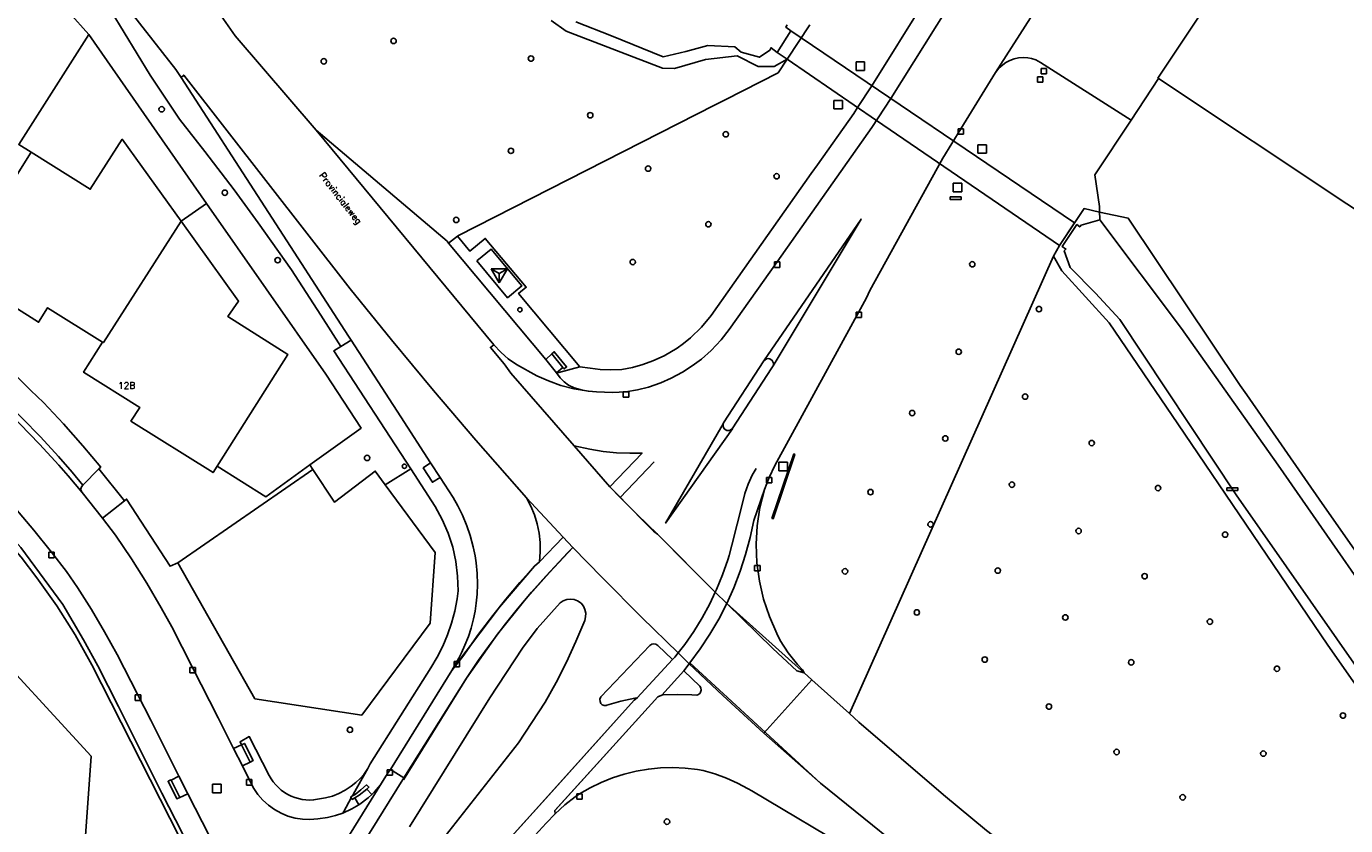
# Model space of a CAD drawing. Header units: metres. Extents: x 108000 to 109000, y 423000 to 423600.
# Tile 54 of 88: x 108596 to 108719, y 423153 to 423227. Entities that reach past the tile are written whole.
import ezdxf

# ---------------------------------------------------------------- set-up
doc = ezdxf.new("R2010")
doc.units = ezdxf.units.M
doc.header["$MEASUREMENT"] = 0
for name, color, linetype in [('abri', 10, 'Continuous'), ('Duiker', 10, 'Continuous'), ('Erf', 10, 'Continuous'), ('Fietspad', 10, 'Continuous'), ('gasput', 10, 'Continuous'), ('groenvoorziening', 10, 'Continuous'), ('haltepaal', 10, 'Continuous'), ('Hek', 10, 'Continuous'), ('Huisnummers', 10, 'Continuous'), ('informatiebord', 10, 'Continuous'), ('inspectie- _rioolput', 10, 'Continuous'), ('kolk', 10, 'Continuous'), ('oever_ slootkant', 10, 'Continuous'), ('open verharding', 10, 'Continuous'), ('Openbare_ruimtenaam', 10, 'Continuous'), ('OV-baan', 10, 'Continuous'), ('pand', 10, 'Continuous'), ('rijbaan lokale weg', 10, 'Continuous'), ('vegetatieobject', 10, 'Continuous'), ('verklikker transportleiding', 10, 'Continuous'), ('Voetpad', 10, 'Continuous'), ('waterloop_ sloot', 10, 'Continuous'), ('Wegmarkering', 10, 'Continuous')]:
    doc.layers.add(name, color=color, linetype=linetype)
doc.styles.get("Standard").update_dxf_attribs({"font": 'txt.shx'})

msp = doc.modelspace()

# ---------------------------------------------------------------- linework, layer by layer
at = {"layer": 'abri', "color": 4, "true_color": 0x00f0f0}
for p, q in [((108639.228, 423204.654), (108640.728, 423204.654)), ((108639.228, 423204.654), (108639.978, 423204.222)), ((108639.228, 423204.654), (108639.978, 423203.355)), ((108640.728, 423204.654), (108639.978, 423203.355)), ((108640.728, 423204.654), (108639.978, 423204.221)), ((108639.978, 423203.355), (108639.978, 423204.222))]:
    msp.add_line(p, q, dxfattribs=at)
at = {"layer": 'Duiker', "color": 12, "true_color": 0xc30000}
msp.add_lwpolyline([(108665.78, 423224.738), (108666.7, 423224.109), (108675.009, 423218.428), (108692.012, 423206.805), (108693.4, 423208.905), (108667.036, 423226.749), (108665.78, 423224.738)], dxfattribs=at)
at = {"layer": 'Erf', "color": 52, "true_color": 0xd2d200}
for points in [[(108769.099, 423228.564), (108768.898, 423228.7), (108763.974, 423232.039), (108763.935, 423232.065), (108739.339, 423248.54), (108737.741, 423246.141), (108758.382, 423232.397), (108736.165, 423199.03), (108701.197, 423222.312), (108698.654, 423218.465), (108695.293, 423213.38), (108695.72, 423210.444), (108695.731, 423209.918), (108698.39, 423209.337), (108708.792, 423193.825), (108709.386, 423192.94), (108716.384, 423182.854), (108728.697, 423165.305)], [(108601.863, 423226.396), (108596.371, 423232.578)], [(108595.438, 423194.369), (108596.474, 423193.349), (108597.629, 423192.229), (108599.498, 423190.248), (108601.308, 423188.213), (108602.962, 423186.242), (108602.775, 423186.071), (108605.176, 423183.114), (108605.365, 423183.263), (108609.402, 423177.031), (108610.123, 423177.336), (108617.282, 423164.721), (108627.203, 423163.214), (108633.569, 423171.736), (108634.024, 423178.307), (108629.39, 423184.596), (108628.456, 423185.864), (108624.667, 423182.986), (108622.666, 423186.008), (108622.38, 423186.432), (108627.135, 423189.86), (108623.876, 423194.859), (108612.78, 423210.704), (108601.863, 423226.396)], [(108600.907, 423142.859), (108602.066, 423159.396), (108591.3, 423171.092), (108580.063, 423183.627), (108571.28, 423193.106), (108569.454, 423194.26), (108565.473, 423196.776), (108560.466, 423199.941), (108560.057, 423199.3), (108556.751, 423201.689), (108558.004, 423203.706), (108555.672, 423205.157), (108547.207, 423210.423), (108546.81, 423210.67), (108545.866, 423209.138), (108525.33, 423221.87)], [(108596.5, 423215.48), (108601.99, 423212.03), (108604.95, 423216.68), (108610.428, 423209.063), (108615.76, 423201.65), (108614.77, 423200.21), (108620.35, 423196.69), (108613.785, 423186.328), (108613.4, 423185.72), (108605.77, 423190.51), (108606.6, 423191.77), (108601.37, 423195.04), (108603.13, 423197.85), (108598.03, 423201.04), (108597.18, 423199.68), (108589.58, 423204.49), (108596.5, 423215.48)]]:
    msp.add_lwpolyline(points, dxfattribs=at)
at = {"layer": 'Fietspad', "color": 255}
msp.add_line((108631.122, 423157.384), (108629.869, 423158.168), dxfattribs=at)
for points in [[(108631.122, 423157.384), (108636.924, 423166.648), (108639.812, 423170.729), (108642.315, 423173.848), (108644.648, 423176.453), (108646.819, 423178.782), (108645.894, 423179.741), (108643.711, 423177.424), (108643.255, 423177.034), (108639.979, 423173.217), (108637.316, 423169.684), (108636.012, 423167.954), (108635.558, 423167.35), (108629.869, 423158.168)], [(108640.586, 423149.096), (108644.315, 423153.168), (108645.165, 423154.04), (108645.129, 423154.332), (108645.196, 423154.406), (108654.689, 423164.908), (108655.078, 423165.072), (108657.129, 423167.324), (108657.619, 423167.98), (108656.95, 423168.613), (108656.582, 423168.973), (108656.291, 423168.599), (108656.047, 423168.369), (108652.795, 423164.803), (108652.628, 423164.677), (108652.508, 423164.586), (108643.635, 423154.749), (108634.761, 423144.913)], [(108629.869, 423158.168), (108629.666, 423157.879), (108629.448, 423157.527), (108617.39, 423138.082), (108617.088, 423137.477), (108615.886, 423135.635), (108600.411, 423110.769)], [(108601.64, 423109.938), (108631.021, 423157.221), (108631.122, 423157.384)]]:
    msp.add_lwpolyline(points, dxfattribs=at)
at = {"layer": 'gasput', "color": 254, "true_color": 0xd2d2d2}
for p, q in [((108689.952, 423221.972), (108689.952, 423222.472)), ((108689.952, 423222.472), (108690.452, 423222.472)), ((108690.285, 423222.744), (108690.285, 423223.244)), ((108690.285, 423223.244), (108690.785, 423223.244)), ((108690.785, 423222.744), (108690.285, 423222.744)), ((108690.452, 423222.472), (108690.452, 423221.972)), ((108690.785, 423223.244), (108690.785, 423222.744)), ((108690.452, 423221.972), (108689.952, 423221.972))]:
    msp.add_line(p, q, dxfattribs=at)
at = {"layer": 'groenvoorziening', "color": 3}
for p, q in [((108672.488, 423163.346), (108691.443, 423205.828)), ((108631.762, 423186.075), (108629.39, 423184.596))]:
    msp.add_line(p, q, dxfattribs=at)
for points in [[(108596.371, 423232.578), (108599.387, 423234.804), (108602.153, 423231.39), (108603.919, 423228.565), (108607.539, 423222.621), (108610.276, 423218.56), (108612.63, 423215.528), (108615.367, 423211.997), (108617.574, 423208.907), (108620.664, 423204.552), (108623.4, 423200.344), (108625.273, 423197.447)], [(108596.371, 423232.578), (108601.863, 423226.396), (108612.78, 423210.704), (108623.876, 423194.859), (108627.135, 423189.86), (108622.38, 423186.432), (108622.666, 423186.008), (108624.667, 423182.986), (108628.456, 423185.864), (108629.39, 423184.596)], [(108625.273, 423197.447), (108626.209, 423198.026), (108625.98, 423198.405), (108610.432, 423222.407), (108609.937, 423223.17), (108604.438, 423230.214)], [(108636.094, 423207.691), (108637.224, 423206.298), (108638.673, 423207.472), (108642.478, 423202.932), (108641.762, 423202.359), (108647.44, 423195.538), (108648.4, 423195.432), (108649.34, 423195.309), (108650.287, 423195.264), (108651.369, 423195.308), (108652.361, 423195.497), (108653.317, 423195.759), (108654.248, 423196.096), (108655.276, 423196.57), (108656.494, 423197.29), (108657.071, 423197.7), (108657.731, 423198.234), (108658.745, 423199.22), (108659.643, 423200.314), (108668.949, 423213.487), (108669.526, 423214.304), (108672.902, 423219.083), (108673.258, 423219.626), (108674.582, 423221.642), (108679.567, 423229.662)], [(108614.134, 423228.141), (108615.457, 423226.298), (108622.97, 423217.511), (108635.122, 423207.211), (108635.265, 423207.039), (108636.094, 423207.691)], [(108666.7, 423224.109), (108665.497, 423223.449), (108664.004, 423223.447), (108662.073, 423224.427), (108659.122, 423224.081), (108656.258, 423223.25), (108655.147, 423223.296), (108646.198, 423226.712), (108644.781, 423227.702)], [(108668.831, 423227.312), (108666.7, 423224.109)], [(108666.7, 423224.109), (108665.863, 423222.85), (108660.942, 423220.344), (108659.954, 423219.841), (108636.185, 423207.737), (108636.094, 423207.691)], [(108691.443, 423205.828), (108692.012, 423206.805), (108694.28, 423210.235), (108695.731, 423209.918), (108695.72, 423210.444), (108695.293, 423213.38), (108698.654, 423218.465), (108690.241, 423223.822), (108689.799, 423224.04), (108689.396, 423224.17), (108689.049, 423224.235), (108688.627, 423224.261), (108688.205, 423224.23), (108687.791, 423224.141), (108687.393, 423223.998), (108687.019, 423223.802), (108686.729, 423223.6), (108686.366, 423223.266), (108686.061, 423222.882), (108682.838, 423217.654), (108681.162, 423214.935), (108674.4, 423202.636), (108674.089, 423201.939), (108665.571, 423186.378), (108665.05, 423185.283), (108664.594, 423184.149), (108664.185, 423182.482), (108663.933, 423180.784), (108663.841, 423179.07), (108663.908, 423177.355), (108664.134, 423175.654), (108664.518, 423173.981), (108665.056, 423172.351), (108665.743, 423170.778), (108666.071, 423170.144), (108666.801, 423168.974), (108667.661, 423167.897), (108668.126, 423167.408), (108668.29, 423167.128), (108669.008, 423166.481), (108672.488, 423163.346)], [(108765.477, 423106.175), (108765.142, 423106.265), (108760.696, 423108.9), (108759.561, 423109.703), (108757.753, 423111.496), (108753.643, 423117.446), (108753.456, 423117.71), (108743.317, 423132.016), (108716.913, 423169.686), (108702.987, 423190.239), (108696.627, 423199.625), (108692.227, 423204.45), (108691.443, 423205.828)], [(108610.55, 423152.217), (108608.639, 423155.96), (108604.621, 423164.007), (108602.687, 423167.796), (108601.361, 423170.187), (108599.43, 423173.485), (108595.527, 423178.766), (108591.107, 423183.692), (108589.556, 423185.365), (108585.285, 423189.1), (108581.522, 423191.766), (108575.11, 423196.164), (108572.397, 423198.083), (108572.026, 423198.325), (108570.31, 423195.56), (108569.454, 423194.26), (108571.28, 423193.106), (108580.063, 423183.627), (108591.3, 423171.092), (108602.066, 423159.396), (108600.907, 423142.859)], [(108631.762, 423186.075), (108624.618, 423197.042), (108625.273, 423197.447)], [(108665.3, 423181.477), (108667.335, 423187.455), (108667.432, 423187.405), (108665.406, 423181.447), (108665.3, 423181.477)], [(108629.39, 423184.596), (108634.024, 423178.307), (108633.569, 423171.736), (108627.203, 423163.214), (108617.282, 423164.721), (108610.123, 423177.336), (108609.402, 423177.031), (108605.365, 423183.263), (108605.176, 423183.114), (108603.134, 423181.503), (108604.329, 423179.925), (108605.816, 423177.719), (108607.236, 423175.47), (108608.587, 423173.178), (108609.574, 423171.389), (108611.497, 423167.621), (108613.862, 423162.96), (108615.287, 423160.094), (108616.02, 423160.438), (108615.896, 423160.737), (108616.751, 423161.21), (108618.601, 423157.609), (108618.778, 423157.298), (108618.98, 423157.004), (108619.207, 423156.727), (108619.456, 423156.471), (108619.727, 423156.237), (108620.015, 423156.026), (108620.321, 423155.841), (108620.641, 423155.682), (108620.974, 423155.551), (108621.316, 423155.449), (108621.666, 423155.375), (108622.021, 423155.332), (108622.378, 423155.319), (108622.735, 423155.336), (108623.822, 423155.519), (108624.473, 423155.693), (108625.071, 423155.928), (108625.665, 423156.229), (108626.216, 423156.594), (108626.661, 423156.941), (108627.042, 423157.305), (108627.379, 423157.701), (108627.759, 423158.249), (108627.988, 423158.675), (108633.61, 423167.593), (108634.207, 423168.577), (108634.731, 423169.603), (108635.179, 423170.663), (108635.549, 423171.753), (108635.839, 423172.867), (108636.048, 423173.999), (108636.141, 423174.749), (108636.106, 423176.117), (108635.941, 423177.476), (108635.647, 423178.812), (108635.227, 423180.115), (108634.684, 423181.371), (108634.024, 423182.57), (108631.762, 423186.075)], [(108672.488, 423163.346), (108673.355, 423162.565), (108681.238, 423155.792), (108685.23, 423152.493), (108695.198, 423144.865), (108699.79, 423141.528), (108708.301, 423135.929), (108716.886, 423130.068), (108737.815, 423116.523), (108748.348, 423109.981), (108759.581, 423103.088), (108760.818, 423102.76), (108761.768, 423102.77), (108762.431, 423103.156), (108763.182, 423103.454), (108764.047, 423104.302), (108764.163, 423104.426)], [(108673.304, 423150.299), (108663.421, 423156.164), (108663.088, 423156.365), (108662.093, 423156.9), (108661.063, 423157.363), (108660.002, 423157.753), (108658.917, 423158.066), (108658.368, 423158.157), (108657.234, 423158.284), (108656.094, 423158.332), (108654.954, 423158.299), (108653.818, 423158.187), (108652.694, 423157.995), (108651.585, 423157.725), (108650.498, 423157.378), (108649.438, 423156.956), (108648.411, 423156.46), (108647.42, 423155.894), (108647.035, 423155.618), (108646.074, 423154.86), (108645.165, 423154.04), (108644.315, 423153.168), (108640.586, 423149.096)]]:
    msp.add_lwpolyline(points, dxfattribs=at)
at = {"layer": 'haltepaal', "color": 30}
for centre in [(108641.886, 423200.847), (108631.162, 423186.311)]:
    msp.add_circle(centre, 0.2, dxfattribs=at)
at = {"layer": 'Hek', "color": 30}
for p, q in [((108698.654, 423218.465), (108701.197, 423222.312)), ((108610.428, 423209.063), (108612.78, 423210.704)), ((108695.731, 423209.918), (108695.743, 423209.311)), ((108695.745, 423209.196), (108695.743, 423209.311)), ((108622.666, 423186.008), (108610.123, 423177.336)), ((108624.667, 423182.986), (108622.666, 423186.008))]:
    msp.add_line(p, q, dxfattribs=at)
for points in [[(108601.863, 423226.396), (108595.339, 423216.186), (108596.5, 423215.48)], [(108622.38, 423186.432), (108627.135, 423189.86), (108623.876, 423194.859), (108612.78, 423210.704), (108601.863, 423226.396)], [(108698.654, 423218.465), (108695.293, 423213.38), (108695.72, 423210.444), (108695.731, 423209.918)], [(108571.918, 423197.652), (108579.936, 423192.453), (108584.096, 423189.42), (108586.123, 423187.815), (108588.048, 423186.089), (108589.862, 423184.247), (108591.668, 423182.277), (108595.566, 423177.861), (108597.034, 423175.963), (108598.874, 423173.356), (108600.58, 423170.659), (108602.148, 423167.881), (108610.262, 423151.862), (108610.535, 423148.891), (108609.849, 423146.281), (108606.543, 423140.768), (108597.364, 423126.056)], [(108610.123, 423177.336), (108617.282, 423164.721), (108627.203, 423163.214), (108633.569, 423171.736), (108634.024, 423178.307), (108629.39, 423184.596), (108628.456, 423185.864), (108624.667, 423182.986)], [(108613.785, 423186.328), (108618.294, 423183.485), (108622.38, 423186.432)]]:
    msp.add_lwpolyline(points, dxfattribs=at)
at = {"layer": 'informatiebord', "color": 30, "true_color": 0xf07a00}
msp.add_lwpolyline([(108681.863, 423211.33), (108682.863, 423211.33), (108682.863, 423211.08), (108681.863, 423211.08), (108681.863, 423211.33)], dxfattribs=at)
at = {"layer": 'inspectie- _rioolput', "color": 30}
for p, q in [((108673.906, 423223.862), (108673.106, 423223.862)), ((108673.106, 423223.862), (108673.106, 423223.062)), ((108673.906, 423223.062), (108673.906, 423223.862)), ((108673.106, 423223.062), (108673.906, 423223.062)), ((108671.837, 423220.294), (108671.037, 423220.294)), ((108671.037, 423220.294), (108671.037, 423219.494)), ((108671.837, 423219.494), (108671.837, 423220.294)), ((108671.037, 423219.494), (108671.837, 423219.494)), ((108685.213, 423216.175), (108684.413, 423216.175)), ((108684.413, 423216.175), (108684.413, 423215.375)), ((108685.213, 423215.375), (108685.213, 423216.175)), ((108684.413, 423215.375), (108685.213, 423215.375)), ((108682.937, 423212.59), (108682.137, 423212.59)), ((108682.137, 423212.59), (108682.137, 423211.79)), ((108682.937, 423211.79), (108682.937, 423212.59)), ((108682.137, 423211.79), (108682.937, 423211.79)), ((108666.747, 423186.698), (108665.947, 423186.698)), ((108665.947, 423186.698), (108665.947, 423185.898)), ((108666.747, 423185.898), (108666.747, 423186.698)), ((108665.947, 423185.898), (108666.747, 423185.898)), ((108614.146, 423156.793), (108613.346, 423156.793)), ((108613.346, 423156.793), (108613.346, 423155.993)), ((108613.346, 423155.993), (108614.146, 423155.993)), ((108614.146, 423155.993), (108614.146, 423156.793))]:
    msp.add_line(p, q, dxfattribs=at)
at = {"layer": 'kolk', "color": 30, "true_color": 0xf07a00}
for p, q in [((108682.588, 423217.154), (108682.588, 423217.654)), ((108682.588, 423217.654), (108683.088, 423217.654)), ((108683.088, 423217.654), (108683.088, 423217.154)), ((108683.088, 423217.154), (108682.588, 423217.154)), ((108665.541, 423204.782), (108665.541, 423205.282)), ((108665.541, 423205.282), (108666.041, 423205.282)), ((108666.041, 423205.282), (108666.041, 423204.782)), ((108666.041, 423204.782), (108665.541, 423204.782)), ((108673.124, 423200.132), (108673.124, 423200.632)), ((108673.124, 423200.632), (108673.624, 423200.632)), ((108673.624, 423200.132), (108673.124, 423200.132)), ((108673.624, 423200.632), (108673.624, 423200.132)), ((108651.492, 423192.718), (108651.492, 423193.218)), ((108651.492, 423193.218), (108651.992, 423193.218)), ((108651.992, 423193.218), (108651.992, 423192.718)), ((108651.992, 423192.718), (108651.492, 423192.718)), ((108664.8, 423184.783), (108664.8, 423185.283)), ((108664.8, 423185.283), (108665.3, 423185.283)), ((108665.3, 423184.783), (108664.8, 423184.783)), ((108665.3, 423185.283), (108665.3, 423184.783)), ((108598.142, 423177.824), (108598.142, 423178.324)), ((108598.142, 423178.324), (108598.642, 423178.324)), ((108598.642, 423178.324), (108598.642, 423177.824)), ((108598.642, 423177.824), (108598.142, 423177.824)), ((108663.691, 423176.603), (108663.691, 423177.103)), ((108663.691, 423177.103), (108664.191, 423177.103)), ((108664.191, 423177.103), (108664.191, 423176.603)), ((108664.191, 423176.603), (108663.691, 423176.603)), ((108611.247, 423167.121), (108611.247, 423167.621)), ((108611.247, 423167.621), (108611.747, 423167.621)), ((108611.747, 423167.121), (108611.247, 423167.121)), ((108611.747, 423167.621), (108611.747, 423167.121)), ((108635.776, 423167.678), (108635.776, 423168.178)), ((108635.776, 423168.178), (108636.276, 423168.178)), ((108636.276, 423167.678), (108635.776, 423167.678)), ((108636.276, 423168.178), (108636.276, 423167.678)), ((108606.169, 423164.573), (108606.169, 423165.073)), ((108606.169, 423165.073), (108606.669, 423165.073)), ((108606.669, 423164.573), (108606.169, 423164.573)), ((108606.669, 423165.073), (108606.669, 423164.573)), ((108616.489, 423156.713), (108616.489, 423157.213)), ((108616.489, 423157.213), (108616.989, 423157.213)), ((108616.989, 423157.213), (108616.989, 423156.713)), ((108629.564, 423157.624), (108629.564, 423158.124)), ((108629.564, 423158.124), (108630.064, 423158.124)), ((108630.064, 423157.624), (108629.564, 423157.624)), ((108630.064, 423158.124), (108630.064, 423157.624)), ((108616.989, 423156.713), (108616.489, 423156.713)), ((108647.17, 423155.394), (108647.17, 423155.894)), ((108647.17, 423155.894), (108647.67, 423155.894)), ((108647.67, 423155.394), (108647.17, 423155.394)), ((108647.67, 423155.894), (108647.67, 423155.394))]:
    msp.add_line(p, q, dxfattribs=at)
at = {"layer": 'oever_ slootkant', "color": 92, "true_color": 0x00c300}
for points in [[(108644.781, 423227.702), (108646.198, 423226.712), (108655.147, 423223.296), (108656.258, 423223.25), (108659.122, 423224.081), (108662.073, 423224.427), (108664.004, 423223.447), (108665.497, 423223.449), (108666.7, 423224.109), (108668.831, 423227.312)], [(108666.725, 423227.313), (108666.599, 423227.088), (108667.036, 423226.749), (108665.78, 423224.738), (108665.219, 423225.178), (108665.106, 423224.953), (108664.128, 423224.302), (108662.449, 423224.757), (108661.855, 423225.276), (108659.348, 423225.373), (108657.298, 423224.828), (108655.207, 423224.334), (108650.39, 423226.289), (108647.092, 423227.583)], [(108698.39, 423209.337), (108695.731, 423209.918), (108694.28, 423210.235), (108692.012, 423206.805), (108691.443, 423205.828), (108692.227, 423204.45), (108696.627, 423199.625), (108702.987, 423190.239), (108716.913, 423169.686), (108743.317, 423132.016)], [(108719.994, 423167.102), (108708.424, 423183.663), (108697.616, 423199.935), (108695.334, 423202.379), (108692.99, 423204.761), (108692.444, 423206.325), (108692.595, 423206.488), (108692.258, 423206.714), (108693.626, 423208.761), (108693.888, 423208.535), (108694.001, 423208.71), (108695.745, 423209.196), (108703.339, 423199.108), (108712.306, 423186.405), (108725.11, 423168.027)], [(108728.697, 423165.305), (108716.384, 423182.854), (108709.386, 423192.94), (108708.792, 423193.825), (108698.39, 423209.337)]]:
    msp.add_lwpolyline(points, dxfattribs=at)
at = {"layer": 'open verharding', "color": 255}
for points in [[(108694.045, 423235.37), (108686.061, 423222.882), (108686.366, 423223.266), (108686.729, 423223.6), (108687.019, 423223.802), (108687.393, 423223.998), (108687.791, 423224.141), (108688.205, 423224.23), (108688.627, 423224.261), (108689.049, 423224.235), (108689.396, 423224.17), (108689.799, 423224.04), (108690.241, 423223.822), (108698.654, 423218.465), (108701.197, 423222.312), (108701.149, 423222.344), (108723.367, 423255.712)], [(108637.889, 423205.383), (108640.748, 423201.96), (108642.067, 423203.061), (108639.208, 423206.484), (108637.889, 423205.383)]]:
    msp.add_lwpolyline(points, dxfattribs=at)
at = {"layer": 'OV-baan', "color": 254, "true_color": 0xe1e1e1}
for q in [(108635.265, 423207.039), (108645.285, 423194.981)]:
    msp.add_line((108644.282, 423196.24), q, dxfattribs=at)
for points in [[(108635.265, 423207.039), (108635.122, 423207.211), (108622.97, 423217.511), (108639.477, 423197.588), (108640.106, 423196.909), (108640.502, 423196.566), (108640.806, 423196.303), (108641.569, 423195.778), (108643.461, 423194.724), (108644.541, 423194.238), (108645.702, 423193.826), (108646.893, 423193.511), (108647.713, 423193.37), (108646.928, 423193.589), (108646.407, 423193.85), (108645.994, 423194.151), (108645.633, 423194.511), (108645.285, 423194.981)], [(108645.285, 423194.981), (108645.499, 423195.036), (108647.44, 423195.538), (108641.762, 423202.359), (108642.478, 423202.932), (108638.673, 423207.472), (108637.224, 423206.298), (108636.094, 423207.691), (108635.265, 423207.039)], [(108637.889, 423205.383), (108639.208, 423206.484), (108642.067, 423203.061), (108640.748, 423201.96), (108637.889, 423205.383)], [(108645.285, 423194.981), (108645.868, 423195.494), (108645.994, 423195.357), (108646.223, 423195.544), (108645.082, 423196.951), (108644.841, 423196.75), (108644.282, 423196.24)]]:
    msp.add_lwpolyline(points, dxfattribs=at)
at = {"layer": 'pand', "color": 1}
for points in [[(108737.741, 423246.141), (108723.367, 423255.712), (108701.149, 423222.344), (108701.197, 423222.312), (108736.165, 423199.03), (108758.382, 423232.397), (108737.741, 423246.141)], [(108610.428, 423209.063), (108604.95, 423216.68), (108601.99, 423212.03), (108596.5, 423215.48), (108589.58, 423204.49), (108597.18, 423199.68), (108598.03, 423201.04), (108603.13, 423197.85)], [(108603.13, 423197.85), (108601.37, 423195.04), (108606.6, 423191.77), (108605.77, 423190.51), (108613.4, 423185.72), (108613.785, 423186.328), (108620.35, 423196.69), (108614.77, 423200.21), (108615.76, 423201.65), (108610.428, 423209.063)], [(108603.13, 423197.85), (108603.21, 423197.8), (108610.428, 423209.063)]]:
    msp.add_lwpolyline(points, dxfattribs=at)
at = {"layer": 'rijbaan lokale weg', "color": 255}
for p, q in [((108650.246, 423184.399), (108646.938, 423188.204)), ((108645.894, 423179.741), (108646.819, 423178.782)), ((108669.008, 423166.481), (108668.29, 423167.128)), ((108669.008, 423166.481), (108664.539, 423161.536))]:
    msp.add_line(p, q, dxfattribs=at)
for points in [[(108639.477, 423197.588), (108622.97, 423217.511), (108615.457, 423226.298), (108614.134, 423228.141), (108605.986, 423238.197)], [(108668.29, 423167.128), (108668.126, 423167.408), (108667.661, 423167.897), (108666.801, 423168.974), (108666.071, 423170.144), (108665.743, 423170.778), (108665.056, 423172.351), (108664.518, 423173.981), (108664.134, 423175.654), (108663.908, 423177.355), (108663.841, 423179.07), (108663.933, 423180.784), (108664.185, 423182.482), (108664.594, 423184.149), (108665.05, 423185.283), (108665.571, 423186.378), (108674.089, 423201.939), (108674.4, 423202.636), (108681.162, 423214.935), (108682.838, 423217.654), (108686.061, 423222.882), (108694.045, 423235.37)], [(108601.6, 423234.126), (108603.182, 423232.144), (108604.438, 423230.214), (108609.937, 423223.17), (108610.432, 423222.407)], [(108681.589, 423228.862), (108676.337, 423220.454), (108674.582, 423217.776), (108665.791, 423205.282), (108661.333, 423199.002), (108660.584, 423198.052), (108659.649, 423197.064), (108658.742, 423196.264), (108657.895, 423195.628), (108657.004, 423195.058), (108655.937, 423194.488), (108654.967, 423194.065), (108653.823, 423193.672), (108652.798, 423193.408), (108651.742, 423193.218), (108650.501, 423193.153), (108648.995, 423193.216), (108648.258, 423193.277), (108647.713, 423193.37), (108646.893, 423193.511), (108645.702, 423193.826), (108644.541, 423194.238), (108643.461, 423194.724), (108641.569, 423195.778), (108640.806, 423196.303), (108640.502, 423196.566), (108640.106, 423196.909), (108639.477, 423197.588)], [(108645.894, 423179.741), (108642.499, 423183.393), (108637.809, 423188.73), (108633.853, 423193.362), (108629.959, 423198.045), (108626.127, 423202.778), (108610.675, 423222.635), (108610.432, 423222.407)], [(108610.432, 423222.407), (108625.98, 423198.405), (108626.209, 423198.026), (108630.829, 423190.908), (108633.599, 423186.624), (108634.469, 423185.278), (108635.677, 423183.411), (108636.123, 423182.639), (108636.55, 423181.783), (108636.974, 423180.767), (108637.27, 423179.899), (108637.556, 423178.835), (108637.724, 423177.998), (108637.821, 423177.351), (108637.919, 423176.347), (108637.949, 423175.377), (108637.915, 423174.43), (108637.835, 423173.603), (108637.72, 423172.845), (108637.576, 423172.144), (108637.349, 423171.277), (108637.102, 423170.52), (108636.788, 423169.714), (108636.462, 423169), (108636.202, 423168.495), (108635.558, 423167.35), (108636.012, 423167.954), (108637.316, 423169.684), (108639.979, 423173.217), (108643.255, 423177.034), (108643.711, 423177.424), (108645.894, 423179.741)], [(108639.477, 423197.588), (108639.148, 423197.349), (108640.423, 423195.829), (108641.053, 423194.947), (108646.938, 423188.204)], [(108660.778, 423190.265), (108660.798, 423190.333), (108664.535, 423196.108), (108664.802, 423196.298), (108664.956, 423196.317), (108665.092, 423196.293), (108665.324, 423196.136), (108665.433, 423195.884), (108665.434, 423195.753), (108665.401, 423195.645), (108665.283, 423195.448), (108661.617, 423189.799), (108661.369, 423189.64), (108661.093, 423189.647), (108660.862, 423189.802), (108660.783, 423189.932), (108660.752, 423190.057), (108660.778, 423190.265)], [(108617.39, 423138.082), (108629.448, 423157.527), (108628.939, 423156.742), (108628.374, 423156.075), (108628.132, 423155.843), (108627.799, 423155.525), (108627.009, 423154.922), (108626.927, 423154.873), (108626.284, 423154.491), (108625.449, 423154.111), (108624.768, 423153.882), (108624.01, 423153.704), (108623.11, 423153.567), (108622.384, 423153.512), (108621.693, 423153.541), (108621.01, 423153.649), (108620.343, 423153.836), (108619.703, 423154.099), (108619.097, 423154.433), (108618.534, 423154.835), (108618.021, 423155.3), (108617.565, 423155.82), (108617.172, 423156.39), (108616.739, 423157.213), (108616.129, 423158.481), (108615.287, 423160.094), (108613.862, 423162.96), (108611.497, 423167.621), (108609.574, 423171.389), (108608.587, 423173.178), (108607.236, 423175.47), (108605.816, 423177.719), (108604.329, 423179.925), (108603.134, 423181.503), (108601.225, 423183.867), (108599.929, 423185.428), (108599.062, 423186.419), (108597.28, 423188.363), (108595.44, 423190.253)], [(108646.938, 423188.204), (108648.396, 423187.898), (108649.617, 423187.691), (108650.849, 423187.563), (108652.086, 423187.515), (108653.243, 423187.543), (108650.246, 423184.399)], [(108650.246, 423184.399), (108652.751, 423181.859), (108654.677, 423179.995), (108660.035, 423174.616), (108661.118, 423173.558), (108668.046, 423167.347), (108668.29, 423167.128)], [(108595.052, 423182.382), (108596.753, 423180.379), (108598.392, 423178.324), (108599.77, 423176.552), (108600.793, 423175.05), (108602.089, 423173.022), (108603.317, 423170.951), (108604.475, 423168.84), (108606.419, 423165.073), (108607.62, 423162.73), (108610.214, 423157.538), (108611.035, 423155.9), (108613.046, 423151.957)], [(108646.819, 423178.782), (108644.648, 423176.453), (108642.315, 423173.848), (108639.812, 423170.729), (108636.924, 423166.648), (108631.122, 423157.384), (108631.021, 423157.221), (108601.64, 423109.938)], [(108656.582, 423168.973), (108653.208, 423172.266), (108649.523, 423175.976), (108646.819, 423178.782)], [(108631.625, 423152.828), (108639.091, 423164.822), (108642.141, 423169.428), (108643.485, 423171.262), (108645.632, 423173.618), (108645.916, 423173.809), (108646.239, 423173.93), (108646.582, 423173.974), (108646.925, 423173.938), (108647.25, 423173.825), (108647.572, 423173.614), (108647.787, 423173.337), (108647.933, 423173.019), (108648.004, 423172.677), (108647.995, 423172.327), (108647.912, 423172), (108647.097, 423170.043), (108646.209, 423168.12), (108645.249, 423166.231), (108644.232, 423164.404)], [(108634.761, 423144.913), (108643.635, 423154.749), (108652.508, 423164.586), (108652.628, 423164.677), (108652.795, 423164.803), (108652.55, 423164.767), (108651.251, 423164.491), (108649.97, 423164.137), (108649.888, 423164.105), (108649.704, 423164.093), (108649.532, 423164.16), (108649.403, 423164.292), (108649.335, 423164.462), (108649.325, 423164.683), (108649.393, 423164.894), (108653.965, 423169.666), (108654.13, 423169.781), (108654.326, 423169.824), (108654.524, 423169.787), (108654.693, 423169.677), (108656.047, 423168.369), (108656.291, 423168.599), (108656.582, 423168.973)], [(108656.582, 423168.973), (108656.95, 423168.613), (108657.619, 423167.98)], [(108657.619, 423167.98), (108657.129, 423167.324), (108658.596, 423165.907), (108658.683, 423165.747), (108658.717, 423165.535), (108658.671, 423165.325), (108658.625, 423165.236), (108658.49, 423165.106), (108658.313, 423165.043), (108657.842, 423165.077), (108656.514, 423165.119), (108655.187, 423165.081), (108655.078, 423165.072), (108654.689, 423164.908), (108645.196, 423154.406), (108645.129, 423154.332), (108645.165, 423154.04), (108646.074, 423154.86), (108647.035, 423155.618), (108647.42, 423155.894), (108648.411, 423156.46), (108649.438, 423156.956), (108650.498, 423157.378), (108651.585, 423157.725), (108652.694, 423157.995), (108653.818, 423158.187), (108654.954, 423158.299), (108656.094, 423158.332), (108657.234, 423158.284), (108658.368, 423158.157), (108658.917, 423158.066), (108660.002, 423157.753), (108661.063, 423157.363), (108662.093, 423156.9), (108663.088, 423156.365), (108663.421, 423156.164), (108673.304, 423150.299)], [(108664.539, 423161.536), (108660.748, 423165.017), (108657.619, 423167.98)], [(108737.815, 423116.523), (108716.886, 423130.068), (108708.301, 423135.929), (108699.79, 423141.528), (108695.198, 423144.865), (108685.23, 423152.493), (108681.238, 423155.792), (108673.355, 423162.565), (108672.488, 423163.346), (108669.008, 423166.481)], [(108644.232, 423164.404), (108641.77, 423160.627), (108634.257, 423151.112)], [(108696.307, 423135.773), (108696.598, 423136.106), (108696.517, 423136.165), (108691.225, 423139.985), (108680.911, 423147.899), (108669.796, 423156.878), (108664.539, 423161.536)]]:
    msp.add_lwpolyline(points, dxfattribs=at)
at = {"layer": 'vegetatieobject', "color": 3}
for centre in [(108630.153, 423225.813), (108623.675, 423223.916), (108642.918, 423224.176), (108608.619, 423219.462), (108648.419, 423218.914), (108661.012, 423217.14), (108641.057, 423215.606), (108653.796, 423213.952), (108665.733, 423213.245), (108614.484, 423211.716), (108635.974, 423209.19), (108659.398, 423208.784), (108619.392, 423205.452), (108652.367, 423205.278), (108683.902, 423205.07), (108690.095, 423200.904), (108682.641, 423196.943), (108688.812, 423192.78), (108678.318, 423191.256), (108681.396, 423188.897), (108694.993, 423188.467), (108627.698, 423187.085), (108674.449, 423183.91), (108687.584, 423184.607), (108701.155, 423184.29), (108680.029, 423180.92), (108693.779, 423180.304), (108707.386, 423179.965), (108672.083, 423176.559), (108686.273, 423176.623), (108699.909, 423176.102), (108678.752, 423172.739), (108692.545, 423172.275), (108705.972, 423171.883), (108685.065, 423168.367), (108698.664, 423168.105), (108712.199, 423167.512), (108691.021, 423164.003), (108718.324, 423163.165), (108626.107, 423161.844), (108697.309, 423159.78), (108710.933, 423159.629), (108703.444, 423155.57), (108655.55, 423153.31)]:
    msp.add_circle(centre, 0.25, dxfattribs=at)
at = {"layer": 'verklikker transportleiding', "color": 32, "true_color": 0xe17500}
msp.add_lwpolyline([(108707.557, 423184.321), (108708.557, 423184.321), (108708.557, 423184.071), (108707.557, 423184.071), (108707.557, 423184.321)], dxfattribs=at)
at = {"layer": 'Voetpad', "color": 255}
for p, q in [((108634.469, 423185.278), (108633.599, 423186.624)), ((108601.31, 423184.554), (108602.775, 423186.071)), ((108611.035, 423155.9), (108610.214, 423157.538))]:
    msp.add_line(p, q, dxfattribs=at)
for points in [[(108679.567, 423229.662), (108674.582, 423221.642), (108673.258, 423219.626), (108672.902, 423219.083), (108669.526, 423214.304), (108668.949, 423213.487), (108659.643, 423200.314), (108658.745, 423199.22), (108657.731, 423198.234), (108657.071, 423197.7), (108656.494, 423197.29), (108655.276, 423196.57), (108654.248, 423196.096), (108653.317, 423195.759), (108652.361, 423195.497), (108651.369, 423195.308), (108650.287, 423195.264), (108649.34, 423195.309), (108648.4, 423195.432), (108647.44, 423195.538), (108645.499, 423195.036), (108645.285, 423194.981), (108645.633, 423194.511), (108645.994, 423194.151), (108646.407, 423193.85), (108646.928, 423193.589), (108647.713, 423193.37), (108648.258, 423193.277), (108648.995, 423193.216), (108650.501, 423193.153), (108651.742, 423193.218), (108652.798, 423193.408), (108653.823, 423193.672), (108654.967, 423194.065), (108655.937, 423194.488), (108657.004, 423195.058), (108657.895, 423195.628), (108658.742, 423196.264), (108659.649, 423197.064), (108660.584, 423198.052), (108661.333, 423199.002), (108665.791, 423205.282), (108674.582, 423217.776), (108676.337, 423220.454), (108681.589, 423228.862)], [(108610.214, 423157.538), (108607.62, 423162.73), (108606.419, 423165.073), (108604.475, 423168.84), (108603.317, 423170.951), (108602.089, 423173.022), (108600.793, 423175.05), (108599.77, 423176.552), (108598.392, 423178.324), (108596.753, 423180.379), (108595.052, 423182.382), (108593.291, 423184.332), (108591.641, 423186.056), (108590.035, 423187.607), (108589.466, 423188.129), (108587.773, 423189.572), (108585.45, 423191.44), (108583.078, 423193.245), (108582.029, 423194.011), (108581.212, 423194.596), (108578.723, 423196.264), (108576.018, 423198.038), (108574.132, 423199.28)], [(108572.026, 423198.325), (108572.397, 423198.083), (108575.11, 423196.164), (108581.522, 423191.766), (108585.285, 423189.1), (108589.556, 423185.365), (108591.107, 423183.692), (108595.527, 423178.766), (108599.43, 423173.485), (108601.361, 423170.187), (108602.687, 423167.796), (108604.621, 423164.007), (108608.639, 423155.96), (108610.55, 423152.217), (108610.7, 423151.759), (108610.744, 423151.596), (108610.891, 423150.897), (108610.985, 423150.065), (108610.986, 423150.003), (108611.001, 423149.412), (108610.94, 423148.638), (108610.8, 423147.874), (108610.582, 423147.129)], [(108633.599, 423186.624), (108630.829, 423190.908), (108626.209, 423198.026), (108625.273, 423197.447), (108624.618, 423197.042), (108631.762, 423186.075), (108634.024, 423182.57), (108634.684, 423181.371), (108635.227, 423180.115), (108635.647, 423178.812), (108635.941, 423177.476), (108636.106, 423176.117), (108636.141, 423174.749), (108636.048, 423173.999), (108635.839, 423172.867), (108635.549, 423171.753), (108635.179, 423170.663), (108634.731, 423169.603), (108634.207, 423168.577), (108633.61, 423167.593), (108627.988, 423158.675), (108627.759, 423158.249)], [(108602.775, 423186.071), (108602.962, 423186.242), (108601.308, 423188.213), (108599.498, 423190.248), (108597.629, 423192.229), (108596.474, 423193.349), (108595.438, 423194.369), (108594.445, 423195.303)], [(108592.045, 423193.389), (108593.544, 423192.085), (108595.44, 423190.253), (108597.28, 423188.363), (108599.062, 423186.419), (108599.929, 423185.428), (108601.225, 423183.867)], [(108592.721, 423193.445), (108593.883, 423192.467), (108595.653, 423190.779), (108597.367, 423189.034), (108599.022, 423187.233), (108600.306, 423185.75), (108601.31, 423184.554)], [(108634.469, 423185.278), (108633.77, 423184.825), (108632.911, 423186.166), (108633.599, 423186.624)], [(108601.225, 423183.867), (108603.134, 423181.503), (108605.176, 423183.114), (108602.775, 423186.071)], [(108601.31, 423184.554), (108601.179, 423184.411), (108601.118, 423184.227), (108601.135, 423184.035), (108601.225, 423183.867)], [(108628.132, 423155.843), (108628.374, 423156.075), (108628.939, 423156.742), (108629.448, 423157.527), (108629.666, 423157.879), (108629.869, 423158.168), (108635.558, 423167.35), (108636.202, 423168.495), (108636.462, 423169), (108636.788, 423169.714), (108637.102, 423170.52), (108637.349, 423171.277), (108637.576, 423172.144), (108637.72, 423172.845), (108637.835, 423173.603), (108637.915, 423174.43), (108637.949, 423175.377), (108637.919, 423176.347), (108637.821, 423177.351), (108637.724, 423177.998), (108637.556, 423178.835), (108637.27, 423179.899), (108636.974, 423180.767), (108636.55, 423181.783), (108636.123, 423182.639), (108635.677, 423183.411), (108634.469, 423185.278)], [(108627.759, 423158.249), (108627.379, 423157.701), (108627.042, 423157.305), (108626.661, 423156.941), (108626.216, 423156.594), (108625.665, 423156.229), (108625.071, 423155.928), (108624.473, 423155.693), (108623.822, 423155.519), (108622.735, 423155.336), (108622.378, 423155.319), (108622.021, 423155.332), (108621.666, 423155.375), (108621.316, 423155.449), (108620.974, 423155.551), (108620.641, 423155.682), (108620.321, 423155.841), (108620.015, 423156.026), (108619.727, 423156.237), (108619.456, 423156.471), (108619.207, 423156.727), (108618.98, 423157.004), (108618.778, 423157.298), (108618.601, 423157.609), (108616.751, 423161.21), (108615.896, 423160.737), (108616.02, 423160.438)], [(108616.02, 423160.438), (108615.287, 423160.094), (108616.129, 423158.481)], [(108616.129, 423158.481), (108616.824, 423158.836), (108617.103, 423158.975), (108616.303, 423160.584), (108616.02, 423160.438)], [(108616.129, 423158.481), (108616.739, 423157.213), (108617.172, 423156.39), (108617.565, 423155.82), (108618.021, 423155.3), (108618.534, 423154.835), (108619.097, 423154.433), (108619.703, 423154.099), (108620.343, 423153.836), (108621.01, 423153.649), (108621.693, 423153.541), (108622.384, 423153.512), (108623.11, 423153.567), (108624.01, 423153.704), (108624.768, 423153.882), (108625.449, 423154.111)], [(108610.214, 423157.538), (108609.495, 423157.172), (108609.474, 423157.192), (108609.208, 423157.058), (108610.027, 423155.434), (108610.312, 423155.549), (108611.035, 423155.9)], [(108627.759, 423158.249), (108626.437, 423155.881), (108626.339, 423155.706)], [(108626.339, 423155.706), (108626.577, 423155.848), (108627.13, 423156.257), (108627.632, 423156.727), (108627.859, 423156.526), (108627.677, 423156.332), (108628.132, 423155.843)], [(108612.992, 423151.616), (108613.161, 423151.707), (108613.046, 423151.957), (108611.035, 423155.9)], [(108625.449, 423154.111), (108625.531, 423154.258), (108626.233, 423155.516)], [(108625.449, 423154.111), (108626.284, 423154.491), (108626.927, 423154.873)], [(108626.339, 423155.706), (108626.178, 423155.61), (108626.233, 423155.516)], [(108626.233, 423155.516), (108626.318, 423155.371), (108626.55, 423155.516), (108626.927, 423154.873)], [(108626.927, 423154.873), (108627.009, 423154.922), (108627.799, 423155.525), (108628.132, 423155.843)]]:
    msp.add_lwpolyline(points, dxfattribs=at)
at = {"layer": 'waterloop_ sloot', "color": 5}
for points in [[(108647.092, 423227.583), (108650.39, 423226.289), (108655.207, 423224.334), (108657.298, 423224.828), (108659.348, 423225.373), (108661.855, 423225.276), (108662.449, 423224.757), (108664.128, 423224.302), (108665.106, 423224.953), (108665.219, 423225.178), (108665.78, 423224.738), (108667.036, 423226.749), (108666.599, 423227.088), (108666.725, 423227.313)], [(108725.11, 423168.027), (108712.306, 423186.405), (108703.339, 423199.108), (108695.745, 423209.196), (108694.001, 423208.71), (108693.888, 423208.535), (108693.626, 423208.761), (108692.258, 423206.714), (108692.595, 423206.488), (108692.444, 423206.325), (108692.99, 423204.761), (108695.334, 423202.379), (108697.616, 423199.935), (108708.424, 423183.663), (108719.994, 423167.102)]]:
    msp.add_lwpolyline(points, dxfattribs=at)
at = {"layer": 'Wegmarkering', "color": 255}
for p, q in [((108645.868, 423195.494), (108644.841, 423196.75)), ((108654.345, 423186.728), (108651.207, 423183.424)), ((108642.499, 423183.393), (108645.894, 423179.741)), ((108643.711, 423177.424), (108645.894, 423179.741)), ((108616.824, 423158.836), (108616.02, 423160.438)), ((108609.495, 423157.172), (108610.312, 423155.549))]:
    msp.add_line(p, q, dxfattribs=at)
for points in [[(108643.711, 423177.424), (108643.779, 423178.354), (108643.761, 423179.231), (108643.663, 423180.103), (108643.486, 423180.962), (108643.231, 423181.802), (108642.901, 423182.615), (108642.499, 423183.393), (108641.825, 423184.15), (108637.809, 423188.73), (108633.853, 423193.362), (108629.959, 423198.045), (108626.126, 423202.779), (108610.675, 423222.635)], [(108665.401, 423195.645), (108673.583, 423209.262), (108664.535, 423196.108)], [(108639.477, 423197.588), (108639.148, 423197.349), (108640.423, 423195.829), (108641.053, 423194.947), (108646.938, 423188.204)], [(108660.778, 423190.265), (108655.413, 423181.032), (108661.637, 423189.785), (108661.617, 423189.799)], [(108663.818, 423186.102), (108663.47, 423185.472), (108663.089, 423184.636), (108662.782, 423183.77), (108662.552, 423182.88), (108661.58, 423178.973), (108661.324, 423178.028), (108661.195, 423177.612), (108660.709, 423176.219), (108660.149, 423174.856), (108660.035, 423174.616), (108659.516, 423173.524), (108658.811, 423172.229), (108658.037, 423170.974), (108657.196, 423169.763), (108656.582, 423168.973), (108656.291, 423168.599), (108656.047, 423168.369)], [(108668.29, 423167.128), (108667.608, 423167.303), (108665.392, 423169.388), (108661.118, 423173.558), (108660.035, 423174.616), (108657.541, 423177.086), (108654.677, 423179.995), (108654.294, 423180.295), (108651.207, 423183.424), (108650.246, 423184.399)], [(108657.129, 423167.324), (108657.385, 423167.682), (108657.619, 423167.98), (108657.682, 423168.061), (108658.64, 423169.367), (108659.533, 423170.719), (108660.358, 423172.114), (108661.118, 423173.558), (108661.76, 423175.032), (108662.337, 423176.559), (108662.84, 423178.112), (108663.265, 423179.687), (108663.613, 423181.282), (108664.594, 423184.149)], [(108657.619, 423167.98), (108656.95, 423168.613), (108656.582, 423168.973), (108653.208, 423172.266), (108649.523, 423175.976), (108646.819, 423178.782), (108645.894, 423179.741)], [(108631.071, 423157.19), (108636.924, 423166.648), (108638.043, 423168.306), (108639.208, 423169.932), (108640.416, 423171.526), (108641.668, 423173.086), (108642.962, 423174.611), (108644.297, 423176.1), (108646.334, 423178.295), (108646.819, 423178.782)], [(108643.711, 423177.424), (108643.255, 423177.034), (108641.89, 423175.51), (108640.592, 423173.98), (108639.367, 423172.455), (108638.056, 423170.728), (108636.575, 423168.64), (108635.558, 423167.35)], [(108680.911, 423147.899), (108669.795, 423156.877), (108657.682, 423168.061)], [(108652.795, 423164.803), (108652.508, 423164.586), (108644.855, 423156.086), (108634.761, 423144.913), (108632.731, 423142.617), (108630.96, 423140.546), (108628.478, 423137.462)], [(108655.078, 423165.072), (108654.689, 423164.908), (108645.129, 423154.332)], [(108627.677, 423156.332), (108626.966, 423155.778), (108626.55, 423155.516)]]:
    msp.add_lwpolyline(points, dxfattribs=at)

# ---------------------------------------------------------------- texts
at = {"layer": 'Huisnummers', "color": 255}
msp.add_text('12B', height=0.6, dxfattribs=at).set_placement((108604.584, 423193.519))
at = {"layer": 'Openbare_ruimtenaam', "color": 255}
msp.add_text('Provincialeweg', height=0.6, rotation=308, dxfattribs=at).set_placement((108623.222, 423213.296))

doc.saveas('drawing.dxf')
